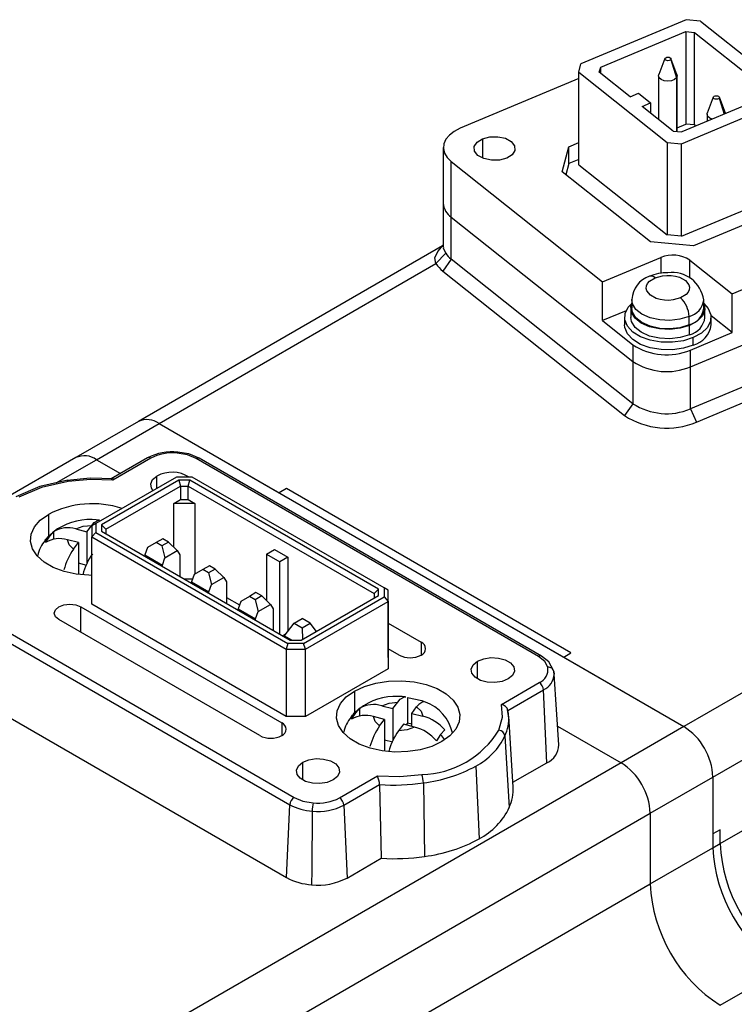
# Model space of a CAD drawing. Header units: millimetres. Extents: x 0 to 699, y 0 to 540.
# Tile 8 of 10: x 491 to 526, y 406 to 453. Entities that reach past the tile are written whole.
import ezdxf

# ---------------------------------------------------------------- set-up
doc = ezdxf.new("R2010")
doc.units = ezdxf.units.MM
doc.header["$LTSCALE"] = 2.5

msp = doc.modelspace()

# ---------------------------------------------------------------- linework, layer by layer
for p, q in [((523.8074, 453.4665), (518.7106, 451.3288)), ((524.5058, 453.4026), (523.8074, 453.4665)), ((524.5058, 453.4026), (528.7967, 449.9933)), ((519.6663, 451.1587), (523.7923, 452.8893)), ((523.7923, 452.8893), (524.2113, 452.8509)), ((523.7923, 452.8893), (523.7923, 448.3983)), ((524.2113, 452.8509), (527.7968, 450.002)), ((524.2113, 448.36), (524.2113, 452.8509)), ((518.6, 450.9256), (518.7106, 451.3288)), ((522.7807, 451.5815), (522.4875, 450.8017)), ((523.0657, 451.5298), (523.3425, 450.6465)), ((523.367, 450.8017), (523.0739, 451.5815)), ((518.6, 450.9256), (522.8908, 447.5162)), ((518.6, 446.4346), (518.6, 450.9256)), ((519.5999, 450.9168), (519.6663, 451.1587)), ((521.0988, 449.7259), (519.5999, 450.9168)), ((519.6663, 450.8641), (519.6663, 451.1587)), ((518.6, 450.609), (512.8558, 448.1997)), ((522.4773, 450.7466), (522.4773, 448.6305)), ((523.3425, 450.6465), (523.3425, 448.0535)), ((523.3773, 448.0503), (523.3773, 450.7466)), ((521.0988, 449.7259), (521.5033, 449.8955)), ((521.5033, 449.8955), (522.091, 449.4285)), ((521.6865, 449.2588), (522.091, 449.4285)), ((522.091, 449.4285), (522.091, 448.9374)), ((523.5893, 447.4524), (528.6861, 449.5901)), ((527.7304, 449.7601), (523.6044, 448.0296)), ((525.1318, 449.7134), (524.8387, 448.9336)), ((525.4168, 449.6616), (525.6583, 448.891)), ((525.7182, 448.9336), (525.425, 449.7134)), ((523.1854, 448.0679), (521.6865, 449.2588)), ((524.8284, 448.8785), (524.8284, 448.5429)), ((525.7182, 448.9336), (525.7231, 448.9182)), ((523.3773, 448.2242), (523.7923, 448.3983)), ((524.2113, 448.36), (523.7923, 448.3983)), ((523.1854, 448.0679), (523.6044, 448.0296)), ((524.2113, 448.36), (524.2738, 448.3103)), ((513.9324, 447.688), (513.9324, 446.7539)), ((518.1228, 447.3048), (518.6, 447.5049)), ((522.8908, 447.5162), (523.5893, 447.4524)), ((522.8908, 447.5162), (522.8908, 443.0252)), ((523.5893, 442.9614), (523.5893, 447.4524)), ((512.0313, 447.2656), (512.0313, 444.571)), ((517.791, 446.0953), (518.1228, 447.3048)), ((518.1228, 446.4883), (518.1228, 447.3048)), ((512.4133, 446.587), (519.7606, 440.749)), ((512.4133, 443.8924), (512.4133, 446.587)), ((518.1228, 446.4883), (517.9749, 445.9491)), ((518.6, 446.6884), (518.1228, 446.4883)), ((522.0818, 442.6859), (517.791, 446.0953)), ((518.6, 446.4346), (522.8908, 443.0252)), ((523.5893, 442.9614), (528.6861, 445.0991)), ((512.0313, 444.571), (512.0313, 442.444)), ((529.2738, 444.6321), (524.177, 442.4943)), ((512.4133, 443.8924), (521.2301, 436.8869)), ((512.4133, 441.851), (512.4133, 443.8924)), ((526.0462, 440.1743), (534.5409, 443.7372)), ((524.177, 442.4943), (522.0818, 442.6859)), ((523.5893, 442.9614), (522.8908, 443.0252)), ((511.9889, 442.4966), (497.2426, 433.9838)), ((512.0313, 442.5459), (511.7526, 442.2226)), ((512.1463, 442.1439), (511.675, 441.6392)), ((512.4133, 441.851), (512.0088, 441.2731)), ((521.2301, 434.8455), (512.4133, 441.851)), ((519.7606, 440.749), (522.5922, 441.9367)), ((522.5922, 441.9367), (522.5922, 441.1643)), ((523.989, 441.8089), (526.0462, 440.1743)), ((523.989, 440.9312), (523.989, 441.8089)), ((498.2425, 433.8848), (511.675, 441.6392)), ((512.0088, 441.2731), (520.8256, 434.2676)), ((519.7606, 438.871), (519.7606, 440.749)), ((524.0237, 436.6314), (534.5409, 441.0426)), ((521.1756, 439.8891), (521.1756, 439.4808)), ((524.6756, 439.4808), (524.6756, 439.8891)), ((526.0462, 438.2963), (526.0462, 440.1743)), ((520.8984, 439.3482), (519.7606, 438.871)), ((521.1256, 439.4808), (521.1256, 439.0317)), ((524.7256, 439.0317), (524.7256, 439.4808)), ((519.7606, 438.871), (521.2301, 437.7034)), ((520.8256, 439.0317), (520.8256, 438.6643)), ((523.9542, 438.6635), (523.9542, 439.0718)), ((534.5409, 439.0013), (524.0237, 434.5901)), ((526.0462, 438.2963), (525.0211, 439.1108)), ((525.0256, 438.6643), (525.0256, 439.0317)), ((523.9836, 438.191), (523.9836, 438.6401)), ((524.3176, 433.9483), (534.8348, 438.3595)), ((524.0237, 437.448), (526.0462, 438.2963)), ((524.1599, 437.6835), (524.1599, 438.0509)), ((521.2301, 437.7034), (521.2301, 436.8869)), ((524.0237, 436.6314), (524.0237, 437.448)), ((521.2301, 436.8869), (521.2301, 434.8455)), ((524.0237, 434.5901), (524.0237, 436.6314)), ((551.7705, 435.3951), (523.6983, 419.1894)), ((521.2301, 434.8455), (520.8256, 434.2676)), ((524.0237, 434.5901), (524.3176, 433.9483)), ((497.2426, 433.9838), (494.202, 432.2285)), ((495.2019, 432.1295), (498.2425, 433.8848)), ((498.2425, 433.8848), (504.0693, 430.521)), ((498.2425, 433.8848), (523.6983, 419.1894)), ((525.1126, 416.7399), (553.1847, 432.9456)), ((494.202, 432.2285), (461.6751, 413.4511)), ((497.6831, 432.2182), (495.9205, 431.2007)), ((497.833, 432.2033), (495.9959, 431.1428)), ((516.6482, 422.59), (500.0314, 432.1829)), ((516.7982, 422.6048), (500.1814, 432.1978)), ((493.2545, 431.0053), (495.2019, 432.1295)), ((495.2019, 432.1295), (496.3657, 431.4577)), ((499.0803, 431.2876), (495.1774, 429.0346)), ((495.9959, 431.1428), (495.9526, 431.1963)), ((498.1367, 430.7429), (498.1367, 431.3341)), ((499.8444, 431.2876), (499.0803, 431.2876)), ((509.1565, 425.9117), (499.8444, 431.2876)), ((499.1942, 431.1289), (495.4524, 428.9688)), ((495.6524, 428.7577), (499.2771, 430.8501)), ((499.7305, 431.1289), (499.1942, 431.1289)), ((499.1942, 431.1289), (499.2771, 430.8501)), ((499.2771, 430.8501), (499.2771, 430.1969)), ((499.2771, 430.8501), (499.6476, 430.8501)), ((499.6476, 430.8501), (499.7305, 431.1289)), ((499.6476, 430.8501), (508.6815, 425.6348)), ((499.6476, 430.1969), (499.6476, 430.8501)), ((508.8815, 425.8459), (499.7305, 431.1289)), ((504.4229, 430.7251), (504.0693, 430.521)), ((518.2251, 422.7573), (504.4229, 430.7251)), ((504.0693, 430.521), (517.8715, 422.5532)), ((498.9521, 430.0093), (499.2771, 430.1969)), ((498.9521, 427.8883), (498.9521, 430.0093)), ((499.9726, 430.0092), (498.9521, 430.0093)), ((499.2771, 430.1969), (499.6476, 430.1969)), ((499.6476, 430.1969), (499.9726, 430.0092)), ((499.9726, 430.0092), (499.9726, 426.5815)), ((492.8685, 429.4768), (492.8685, 428.4064)), ((525.4661, 413.5146), (553.1847, 429.5162)), ((494.7344, 428.6328), (494.973, 428.9448)), ((495.1774, 429.0346), (494.9774, 428.9191)), ((494.9774, 428.9191), (494.9774, 428.3824)), ((495.1774, 429.0346), (495.1774, 428.5935)), ((495.4524, 428.9688), (495.4524, 428.6593)), ((495.6524, 428.7577), (495.4524, 428.9688)), ((492.7296, 428.1163), (492.9315, 428.4267)), ((492.9315, 428.4267), (493.1335, 428.6444)), ((493.1335, 428.266), (493.1335, 428.6444)), ((494.1939, 428.7706), (494.7344, 428.6328)), ((494.7344, 428.6328), (494.7344, 427.0727)), ((494.9774, 428.3824), (495.1774, 428.5935)), ((494.9774, 428.3824), (504.4067, 422.9388)), ((494.9774, 425.1162), (494.9774, 428.3824)), ((495.1774, 428.5935), (504.4895, 423.2176)), ((495.4524, 428.6593), (504.6034, 423.3763)), ((495.6524, 428.7577), (495.6524, 428.5438)), ((495.6524, 428.7577), (495.6524, 428.5438)), ((494.3305, 428.1047), (493.7899, 428.2425)), ((494.0918, 427.7927), (494.3305, 428.1047)), ((494.3305, 428.1047), (494.3305, 426.6141)), ((497.6734, 427.8667), (497.5497, 427.5095)), ((498.0977, 428.1117), (497.6734, 427.8667)), ((498.4159, 428.2954), (498.0977, 428.1117)), ((498.3805, 427.9484), (498.0977, 428.1117)), ((498.6987, 428.1321), (498.3805, 427.9484)), ((498.3805, 427.9484), (498.5219, 427.3769)), ((498.6987, 428.1321), (498.4159, 428.2954)), ((499.123, 427.7239), (498.6987, 428.1321)), ((497.5497, 427.5095), (498.3982, 427.0197)), ((497.5497, 427.5095), (497.5497, 427.4485)), ((498.3982, 427.0197), (498.5219, 427.3769)), ((498.5219, 427.3769), (499.123, 427.7239)), ((499.123, 427.7239), (499.2467, 427.5095)), ((499.2467, 427.5095), (499.2467, 426.4688)), ((503.4574, 427.5484), (503.8464, 427.7729)), ((503.4574, 427.5484), (503.4574, 425.2951)), ((503.4574, 427.5484), (504.0938, 427.181)), ((503.8464, 427.7729), (504.4827, 427.4055)), ((504.4827, 427.4055), (504.0938, 427.181)), ((504.4827, 427.4055), (504.4827, 423.8019)), ((494.7344, 426.9997), (494.3305, 427.1027)), ((498.3982, 426.9587), (498.3982, 427.0197)), ((500.6786, 426.9891), (500.3604, 426.8054)), ((500.9614, 426.8259), (500.6786, 426.9891)), ((504.0938, 423.6705), (504.0938, 427.181)), ((499.9361, 426.5605), (499.8124, 426.2032)), ((500.3604, 426.8054), (499.9361, 426.5605)), ((500.6432, 426.6422), (500.3604, 426.8054)), ((500.9614, 426.8259), (500.6432, 426.6422)), ((500.6432, 426.6422), (500.7846, 426.0706)), ((500.7846, 426.0706), (501.3857, 426.4176)), ((501.3857, 426.4176), (500.9614, 426.8259)), ((501.3857, 426.4176), (501.5094, 426.2032)), ((499.8579, 426.3348), (499.4788, 426.3348)), ((499.8124, 426.2032), (500.6609, 425.7134)), ((499.8124, 426.2032), (499.8124, 426.1422)), ((500.6609, 425.7134), (500.7846, 426.0706)), ((501.5094, 426.2032), (501.5094, 425.1625)), ((500.6609, 425.6524), (500.6609, 425.7134)), ((501.5094, 425.4476), (502.1398, 425.0837)), ((502.6231, 425.4992), (502.1988, 425.2542)), ((502.9413, 425.6829), (502.6231, 425.4992)), ((502.9059, 425.3359), (502.6231, 425.4992)), ((503.2241, 425.5196), (502.9059, 425.3359)), ((503.2241, 425.5196), (502.9413, 425.6829)), ((503.6484, 425.1113), (503.2241, 425.5196)), ((505.1396, 423.3763), (508.8815, 425.5364)), ((505.2535, 423.2176), (509.1565, 425.4706)), ((508.6815, 425.6348), (508.8815, 425.8459)), ((508.6815, 425.6348), (508.6815, 425.4209)), ((508.8815, 425.5364), (508.8815, 425.8459)), ((509.1565, 425.9117), (509.1565, 425.4706)), ((509.3565, 425.7962), (509.1565, 425.9117)), ((509.1565, 425.4706), (509.3565, 425.2595)), ((509.3565, 425.2595), (509.3565, 425.7962)), ((509.3565, 422.5301), (509.3565, 425.7962)), ((487.969, 424.9875), (504.5858, 415.3946)), ((488.1809, 425.3419), (504.7976, 415.749)), ((494.449, 424.9926), (504.1927, 419.3676)), ((494.449, 423.7546), (494.449, 424.9926)), ((504.4067, 419.6727), (494.9774, 425.1162)), ((502.1988, 425.2542), (502.0751, 424.897)), ((502.9059, 425.3359), (503.0473, 424.7644)), ((503.0473, 424.7644), (503.6484, 425.1113)), ((503.6484, 425.1113), (503.7721, 424.897)), ((505.3364, 422.9388), (509.3565, 425.2595)), ((509.3565, 425.2595), (509.3565, 421.9933)), ((502.0751, 424.897), (502.9236, 424.4071)), ((502.0751, 424.897), (502.0751, 424.836)), ((502.9236, 424.4071), (503.0473, 424.7644)), ((503.7721, 424.897), (503.7721, 423.8563)), ((503.1205, 418.7486), (493.3768, 424.3736)), ((502.9236, 424.3461), (502.9236, 424.4071)), ((504.352, 423.6357), (504.7939, 424.1971)), ((504.7939, 424.1971), (505.1828, 424.4216)), ((504.7939, 424.1971), (505.1828, 423.9726)), ((505.5717, 424.1971), (505.1828, 424.4216)), ((505.1828, 423.9726), (505.5717, 424.1971)), ((505.8734, 423.7999), (505.5717, 424.1971)), ((509.3565, 424.1967), (510.9572, 423.2726)), ((504.3806, 423.6722), (504.2358, 423.5886)), ((504.3343, 423.5779), (504.352, 423.6357)), ((504.6834, 423.3763), (504.3343, 423.5779)), ((504.3343, 423.5317), (504.3343, 423.5779)), ((505.1828, 423.9726), (505.1949, 423.4082)), ((504.4895, 423.2176), (504.4067, 422.9388)), ((505.2535, 423.2176), (504.4895, 423.2176)), ((504.6034, 423.3763), (505.1396, 423.3763)), ((505.3364, 422.9388), (505.2535, 423.2176)), ((510.9572, 423.2726), (510.9572, 422.6536)), ((504.4067, 422.9388), (505.3364, 422.9388)), ((504.4067, 422.9388), (504.4067, 419.6727)), ((505.3364, 419.6727), (505.3364, 422.9388)), ((509.8849, 422.6536), (509.3565, 422.9587)), ((516.7983, 422.6048), (516.8018, 422.6026)), ((517.8715, 422.5532), (518.2251, 422.7573)), ((509.3565, 422.5301), (509.3565, 421.9933)), ((513.6928, 421.4962), (513.6928, 422.3535)), ((517.8715, 422.5532), (523.6983, 419.1894)), ((509.3565, 421.9933), (505.3364, 419.6727)), ((517.4079, 421.7368), (517.3799, 421.9184)), ((517.4165, 421.6808), (517.4079, 421.7368)), ((517.636, 418.2932), (517.4152, 421.7307)), ((487.8128, 421.455), (504.4296, 411.8621)), ((514.8464, 420.2604), (516.6835, 421.3209)), ((507.7178, 420.9045), (507.7178, 419.8341)), ((515.1635, 419.9667), (516.8953, 420.9665)), ((517.0516, 417.434), (516.8953, 420.9665)), ((509.0431, 420.1983), (509.5836, 420.0605)), ((509.5836, 420.0605), (509.8223, 420.3725)), ((510.2905, 420.5882), (510.2905, 419.3516)), ((507.5788, 419.544), (507.7808, 419.8544)), ((507.7808, 419.8544), (507.9827, 420.0721)), ((507.9827, 419.6938), (507.9827, 420.0721)), ((509.5836, 420.0605), (509.5836, 418.5004)), ((510.4984, 419.8273), (510.7371, 420.1394)), ((510.4984, 419.1963), (510.4984, 419.8273)), ((510.4984, 419.8273), (511.0389, 419.6895)), ((515.2014, 419.7008), (515.1466, 420.0122)), ((504.1927, 419.3676), (504.1927, 418.7486)), ((505.3364, 419.6727), (504.4067, 419.6727)), ((509.1797, 419.5324), (508.6392, 419.6702)), ((508.941, 419.2204), (509.1797, 419.5324)), ((509.1797, 419.5324), (509.1797, 418.0418)), ((510.0945, 419.2992), (509.8558, 418.9872)), ((510.635, 419.1614), (510.0945, 419.2992)), ((510.2905, 419.3516), (510.225, 419.266)), ((510.4984, 419.2986), (510.2905, 419.3516)), ((515.4229, 416.2518), (515.2021, 419.6894)), ((511.8973, 418.8051), (511.6954, 418.4947)), ((512.0993, 419.0228), (511.8973, 418.8051)), ((517.5769, 419.2127), (520.6578, 417.4341)), ((523.6983, 419.1894), (520.6578, 417.4341)), ((509.5836, 418.4274), (509.1797, 418.5304)), ((515.0175, 418.7399), (515.2319, 415.2668)), ((520.6578, 417.4341), (488.1309, 398.6568)), ((505.2074, 416.5978), (505.2074, 417.4551)), ((515.4079, 416.4852), (517.0516, 417.434)), ((513.6072, 417.2722), (513.7634, 413.7398)), ((506.996, 415.7286), (508.8331, 416.7891)), ((507.2078, 415.3741), (508.9397, 416.3739)), ((508.9397, 416.3739), (509.0205, 412.7979)), ((511.0648, 416.4581), (511.1182, 412.8921)), ((522.072, 414.9847), (525.1126, 416.7399)), ((525.1126, 416.7399), (525.1126, 413.9779)), ((525.1126, 416.7399), (525.1126, 413.3105)), ((489.5451, 396.2073), (522.072, 414.9847)), ((504.4296, 411.8621), (504.5858, 415.3946)), ((507.2078, 415.3741), (507.3641, 411.8417)), ((522.072, 414.9847), (522.072, 411.5552)), ((525.4661, 414.182), (525.1126, 413.9779)), ((525.4661, 413.5146), (525.4661, 414.182)), ((525.1126, 413.9779), (525.1126, 413.3105)), ((525.1126, 413.3105), (525.4661, 413.5146)), ((522.072, 411.5552), (525.1126, 413.3105)), ((507.3641, 411.8417), (509.0205, 412.7979)), ((491.5128, 393.9137), (522.072, 411.5552)), ((525.4661, 405.6764), (528.5067, 407.4317))]:
    msp.add_line(p, q)
at = {"flags": 128}
for points in [[(523.0657, 451.5298), (523.033, 451.5017), (522.9843, 451.483), (522.9268, 451.4766), (522.8695, 451.4832), (522.8209, 451.5021), (522.7885, 451.5303), (522.7773, 451.5634), (522.7889, 451.5965)], [(522.7889, 451.5965), (522.8215, 451.6246), (522.8703, 451.6433), (522.9277, 451.6497), (522.9851, 451.643), (523.0337, 451.6242), (523.066, 451.596), (523.0773, 451.5629), (523.0657, 451.5298)], [(523.3425, 450.6465), (523.2445, 450.5624), (523.0982, 450.5063), (522.9259, 450.4868), (522.7538, 450.5069), (522.6081, 450.5635), (522.511, 450.6479), (522.4773, 450.7474), (522.4875, 450.8017)], [(523.367, 450.8017), (523.3773, 450.7458), (523.3425, 450.6465)], [(525.4168, 449.6616), (525.3842, 449.6336), (525.3354, 449.6149), (525.278, 449.6084), (525.2206, 449.6151), (525.172, 449.634), (525.1397, 449.6621), (525.1284, 449.6953), (525.14, 449.7284)], [(525.14, 449.7284), (525.1727, 449.7564), (525.2214, 449.7751), (525.2789, 449.7816), (525.3363, 449.7749), (525.3848, 449.756), (525.4172, 449.7279), (525.4284, 449.6947), (525.4168, 449.6616)], [(525.0755, 448.6466), (524.9592, 448.6953), (524.8622, 448.7798), (524.8284, 448.8793), (524.8387, 448.9336)], [(512.8558, 448.1997), (512.5627, 448.0493), (512.3261, 447.8689), (512.155, 447.6652), (512.056, 447.4462), (512.0329, 447.2203), (512.0866, 446.9961), (512.2151, 446.7822), (512.4133, 446.587)], [(515.108, 446.7539), (514.7537, 446.6596), (514.3638, 446.6507), (513.9977, 446.7287), (513.7112, 446.8816), (513.5479, 447.0862), (513.5325, 447.3112), (513.6676, 447.5226), (513.9324, 447.688)], [(513.9324, 447.688), (514.2868, 447.7823), (514.6767, 447.7911), (515.0427, 447.7131), (515.3292, 447.5602), (515.4926, 447.3557), (515.5079, 447.1306), (515.3729, 446.9193), (515.108, 446.7539)], [(511.675, 441.6392), (511.616, 441.9198), (511.763, 442.2245)], [(512.1463, 442.1439), (512.0391, 442.3816), (512.0523, 442.443)], [(523.5427, 439.9703), (523.1867, 439.8736), (522.9748, 439.855), (522.7613, 439.862), (522.5541, 439.8936), (522.3629, 439.9489), (522.0761, 440.1044), (521.9086, 440.3099), (521.8765, 440.4322), (521.8885, 440.5555), (521.9432, 440.6751), (522.039, 440.7855), (522.3084, 440.951)], [(522.3084, 440.951), (522.6644, 441.0478), (522.8763, 441.0663), (523.0898, 441.0593), (523.2971, 441.0277), (523.4882, 440.9724), (523.775, 440.8169), (523.9426, 440.6114), (523.9746, 440.4891), (523.9626, 440.3658), (523.9079, 440.2462), (523.8121, 440.1358), (523.5427, 439.9703)], [(523.9542, 439.0718), (523.5136, 438.9376), (523.0255, 438.8805), (522.5292, 438.9051), (522.065, 439.0094), (521.6706, 439.185), (521.3778, 439.4176), (521.2104, 439.6885), (521.1756, 439.8958)], [(524.1599, 438.0509), (523.6781, 437.8999), (523.1451, 437.826), (522.597, 437.8343), (522.0714, 437.9242), (521.604, 438.0896), (521.2266, 438.3191), (520.965, 438.5973), (520.8371, 438.905), (520.8514, 439.2214), (521.0071, 439.5248), (521.1625, 439.6904)], [(523.9836, 438.6401), (523.5304, 438.5021), (523.0283, 438.4434), (522.5179, 438.4687), (522.0404, 438.576), (521.6347, 438.7566), (521.3336, 438.9959), (521.1614, 439.2745), (521.1322, 439.5697), (521.1756, 439.724)], [(523.9542, 438.6635), (523.5136, 438.5293), (523.0255, 438.4722), (522.5292, 438.4968), (522.065, 438.6011), (521.6706, 438.7767), (521.3778, 439.0094), (521.2104, 439.2802), (521.1756, 439.4808)], [(524.6756, 439.724), (524.6897, 439.6872), (524.719, 439.3919), (524.6029, 439.1038), (524.351, 438.8463), (523.9836, 438.6401)], [(524.6756, 439.7018), (524.8861, 439.4662), (525.0141, 439.1584), (524.9997, 438.8421), (524.844, 438.5386), (524.5576, 438.2688), (524.1599, 438.0509)], [(523.9836, 438.191), (523.5304, 438.053), (523.0283, 437.9943), (522.5179, 438.0196), (522.0404, 438.1269), (521.6347, 438.3075), (521.3336, 438.5468), (521.1614, 438.8254), (521.1256, 439.0317)], [(524.1599, 437.6835), (523.6781, 437.5325), (523.1451, 437.4586), (522.597, 437.4669), (522.0714, 437.5568), (521.604, 437.7221), (521.2266, 437.9517), (520.965, 438.2298), (520.8371, 438.5375), (520.8256, 438.6643)], [(499.1128, 432.4428), (499.1268, 432.4796), (499.1353, 432.4936), (499.1405, 432.4944)], [(500.0314, 432.1829), (499.6114, 432.3564), (499.1128, 432.4428)], [(500.1814, 432.1977), (499.6766, 432.4048), (499.1279, 432.4975)], [(496.0353, 431.1955), (494.9003, 431.2277), (493.778, 431.1233)], [(497.9429, 430.631), (497.8649, 430.7486), (497.8331, 430.9583), (497.9275, 431.1616), (498.1367, 431.3341)], [(493.8139, 431.1284), (492.4547, 430.8292), (491.2836, 430.32)], [(493.8367, 431.0738), (492.5391, 430.7863), (491.4337, 430.3052)], [(493.8367, 431.0738), (493.8114, 431.1178), (493.7962, 431.1207)], [(495.9959, 431.1428), (494.9122, 431.1728), (493.8367, 431.0738)], [(494.9774, 426.5203), (494.8328, 426.5227), (494.2133, 426.5793), (493.6278, 426.7091), (493.1018, 426.9063), (492.6583, 427.1623), (492.3168, 427.4659), (492.092, 427.8039), (491.9939, 428.1615), (492.0268, 428.5231), (492.1891, 428.8728), (492.4738, 429.1954), (492.8685, 429.4768)], [(494.1939, 428.7706), (494.5563, 428.8981), (494.973, 428.9448)], [(494.973, 428.9448), (495.0942, 429.082), (495.2987, 429.2008), (495.3407, 429.189)], [(495.3416, 429.1972), (495.1822, 429.2149), (494.9898, 429.2201)], [(493.1077, 428.6217), (492.828, 428.37), (492.7084, 428.2109)], [(494.0918, 427.7927), (493.8708, 428.0019), (493.7899, 428.2425)], [(493.3768, 424.3736), (493.2124, 424.5156), (493.1547, 424.6831), (493.2124, 424.8506), (493.3768, 424.9926), (493.6228, 425.0875), (493.9129, 425.1208), (494.2031, 425.0875), (494.449, 424.9926)], [(517.0984, 422.0596), (516.9487, 422.3476), (516.6482, 422.59)], [(517.3852, 421.8993), (517.1486, 422.3293), (516.7982, 422.6048)], [(515.1777, 421.4962), (514.879, 421.3755), (514.5268, 421.321), (514.1635, 421.3393), (513.833, 421.4283), (513.5752, 421.5772), (513.4211, 421.768), (513.3893, 421.9777), (513.4837, 422.181), (513.6928, 422.3535)], [(513.6928, 422.3535), (513.9915, 422.4742), (514.3438, 422.5287), (514.7071, 422.5103), (515.0376, 422.4214), (515.2954, 422.2725), (515.4495, 422.0817), (515.4813, 421.872), (515.3869, 421.6687), (515.1777, 421.4962)], [(517.3949, 421.852), (517.4151, 421.7318), (517.4156, 421.7246)], [(507.7178, 420.9045), (508.2052, 421.1323), (508.764, 421.2967), (509.3698, 421.3904), (509.9961, 421.4094), (510.6156, 421.3527), (511.2011, 421.223), (511.727, 421.0258), (512.1705, 420.7697), (512.5121, 420.4661), (512.7368, 420.1281), (512.8349, 419.7705), (512.8021, 419.4089), (512.6398, 419.0592), (512.355, 418.7366), (511.9603, 418.4552)], [(511.9603, 418.4552), (511.4729, 418.2274), (510.9141, 418.063), (510.3083, 417.9693), (509.682, 417.9504), (509.0626, 418.007), (508.477, 418.1368), (507.9511, 418.334), (507.5076, 418.59), (507.166, 418.8936), (506.9413, 419.2316), (506.8432, 419.5892), (506.876, 419.9508), (507.0383, 420.3005), (507.3231, 420.6231), (507.7178, 420.9045)], [(509.0431, 420.1983), (509.4056, 420.3258), (509.8223, 420.3725)], [(509.8223, 420.3725), (509.9435, 420.5097), (510.1479, 420.6286), (510.1899, 420.6167)], [(510.1909, 420.6249), (510.0315, 420.6426), (509.8391, 420.6478)], [(510.2905, 420.5882), (510.9865, 420.4449), (511.1027, 420.3972)], [(511.1543, 420.3659), (511.0393, 420.3904), (510.8418, 420.2606), (510.7371, 420.1394)], [(514.7268, 419.0139), (514.8983, 419.6345), (514.8464, 420.2604)], [(507.9569, 420.0494), (507.6773, 419.7977), (507.5577, 419.6386)], [(510.7371, 420.1394), (510.958, 419.9301), (511.0389, 419.6895)], [(515.2014, 419.7009), (515.1901, 419.8128), (515.1635, 419.9667)], [(508.941, 419.2204), (508.7201, 419.4296), (508.6392, 419.6702)], [(510.635, 419.1614), (510.2725, 419.0339), (509.8558, 418.9872)], [(506.6923, 416.5978), (506.3936, 416.4771), (506.0414, 416.4226), (505.6781, 416.441), (505.3476, 416.5299), (505.0898, 416.6788), (504.9357, 416.8696), (504.9039, 417.0793), (504.9983, 417.2826), (505.2074, 417.4551)], [(505.2074, 417.4551), (505.5061, 417.5758), (505.8584, 417.6303), (506.2217, 417.612), (506.5522, 417.523), (506.81, 417.3741), (506.9641, 417.1833), (506.9959, 416.9736), (506.9015, 416.7703), (506.6923, 416.5978)], [(508.8331, 416.7891), (509.9168, 416.7591), (510.9924, 416.8581)], [(504.7976, 415.749), (505.2177, 415.5755), (505.7163, 415.4891)], [(505.6738, 415.0858), (505.6488, 412.2276), (505.6426, 411.5172)]]:
    msp.add_lwpolyline(points, dxfattribs=at)
for centre, radius, start, end in [((512.8945, 444.6101), 0.8641, 182.58845, 236.15651), ((513.114, 442.7581), 1.1461, 212.4007, 232.31325), ((523.1698, 440.5514), 1.5009, 56.91811, 112.63345), ((512.8847, 442.4069), 1.4327, 212.4007, 232.31325), ((523.1241, 439.6456), 1.5623, 8.53077, 97.30194), ((522.4181, 439.8464), 1.2374, 107.85506, 177.47626), ((522.1112, 440.7618), 0.2733, 43.81875, 105.55729), ((522.9007, 438.9401), 2.2552, 89.36898, 112.47164), ((522.6934, 439.0379), 1.2612, 1.53912, 47.66959), ((523.7235, 440.0033), 0.9597, 283.90814, 352.7609), ((523.7253, 439.5925), 0.9567, 283.83811, 353.29738), ((523.7482, 439.1466), 0.9841, 283.83811, 353.29738), ((523.865, 438.8162), 1.1705, 284.59422, 352.54127), ((522.8685, 440.2185), 3.0017, 236.91811, 292.63345), ((522.8685, 439.402), 3.0017, 236.91811, 292.63345), ((522.8685, 437.3606), 3.0017, 236.91811, 292.63345), ((497.6567, 433.067), 1.006, 54.38242, 114.30712), ((522.8736, 437.4115), 3.7521, 236.91811, 292.63345), ((494.6161, 431.3117), 1.006, 54.38242, 114.30712), ((498.8671, 429.9746), 2.5369, 83.58123, 117.82482), ((497.7459, 432.0878), 0.1447, 52.95835, 115.72959), ((498.8637, 430.2344), 2.2224, 83.56678, 117.63133), ((500.1186, 432.0674), 0.1447, 64.26894, 127.03992), ((498.8752, 429.9617), 1.5585, 58.29845, 118.28481), ((495.0093, 425.2716), 4.7187, 72.28242, 116.97982), ((494.8546, 426.3863), 2.837, 87.26791, 128.0073), ((493.8073, 427.4997), 1.3283, 73.08338, 120.48424), ((493.3813, 427.6958), 0.8582, 121.60723, 142.51882), ((493.7781, 427.2461), 1.4405, 137.94981, 170.53438), ((493.4015, 426.9875), 1.3137, 72.80299, 120.76463), ((496.5642, 426.0319), 3.0353, 144.54373, 165.65204), ((497.522, 425.7788), 3.0819, 144.70502, 165.49074), ((510.8397, 422.9631), 0.331, 290.78204, 69.2152), ((510.4211, 423.6883), 1.1654, 242.60921, 297.38987), ((516.7353, 422.4745), 0.1447, 64.21004, 127.04574), ((516.429, 421.9497), 0.6783, 292.0337, 9.33283), ((516.5168, 421.7838), 0.9007, 294.85112, 356.23682), ((517.1444, 421.8098), 0.2541, 9.56331, 100.43295), ((516.4324, 420.9303), 0.4643, 4.46566, 57.26546), ((509.7038, 417.814), 2.837, 87.26791, 128.0073), ((508.6566, 418.9275), 1.3283, 73.08338, 120.48424), ((510.4221, 418.3988), 2.1118, 13.09576, 69.55595), ((514.8081, 419.901), 0.3614, 10.47532, 83.92201), ((508.2306, 419.1235), 0.8582, 121.60723, 142.51882), ((508.2508, 418.4152), 1.3137, 72.80299, 120.76463), ((504.0752, 419.0581), 0.331, 290.78204, 69.2152), ((508.6274, 418.6738), 1.4405, 137.94981, 170.53438), ((510.534, 417.71), 2.043, 39.98839, 75.69165), ((513.2682, 419.5728), 1.9374, 334.54036, 3.79335), ((511.4135, 417.4596), 3.0353, 144.54373, 165.65204), ((512.3712, 417.2065), 3.0819, 144.70502, 165.49074), ((510.1297, 417.1813), 2.0436, 39.99462, 75.68543), ((510.8695, 421.3833), 4.5269, 271.55482, 328.43853), ((510.5347, 417.5941), 1.823, 31.17867, 41.62887), ((514.686, 418.6795), 0.3369, 10.34348, 83.05256), ((522.0421, 416.6002), 3.0736, 2.60548, 57.39452), ((503.6566, 419.7833), 1.1654, 242.60921, 297.38987), ((512.1634, 420.071), 3.1492, 297.28894, 334.99782), ((516.6762, 418.3177), 0.9601, 293.01401, 358.53842), ((519.0016, 414.8449), 3.0736, 2.60548, 57.39452), ((509.5079, 416.3829), 1.5587, 2.76701, 17.74986), ((510.246, 423.3924), 6.9824, 276.73417, 298.7758), ((507.9538, 416.3421), 0.9864, 1.84433, 26.94406), ((509.6261, 425.8994), 9.5502, 265.878, 278.6638), ((513.4093, 416.1313), 2.0172, 334.6232, 3.42471), ((505.0487, 415.3584), 0.4643, 122.7335, 175.5328), ((507.1583, 415.1335), 1.4852, 166.14816, 181.84222), ((505.9653, 417.6975), 2.2224, 263.56651, 297.63132), ((506.7449, 415.338), 0.4643, 4.46636, 57.26511), ((505.8202, 417.6727), 2.5911, 241.54915, 266.76224), ((505.9678, 417.7461), 2.6766, 263.69378, 297.59895), ((512.258, 416.657), 3.2828, 297.29609, 334.94562), ((510.2623, 420.114), 7.2725, 276.75817, 298.778), ((532.804, 413.8319), 7.3448, 182.4764, 237.5236), ((532.4505, 413.6278), 7.3448, 182.4764, 237.5236), ((509.6266, 422.7015), 9.9222, 266.49763, 278.64553), ((505.8085, 414.4065), 2.8941, 241.54447, 266.71233), ((505.9704, 414.5072), 3.0079, 263.7434, 297.60283), ((529.4099, 411.8725), 7.3447, 182.4763, 237.5237)]:
    msp.add_arc(centre, radius, start, end)

doc.saveas('drawing.dxf')
